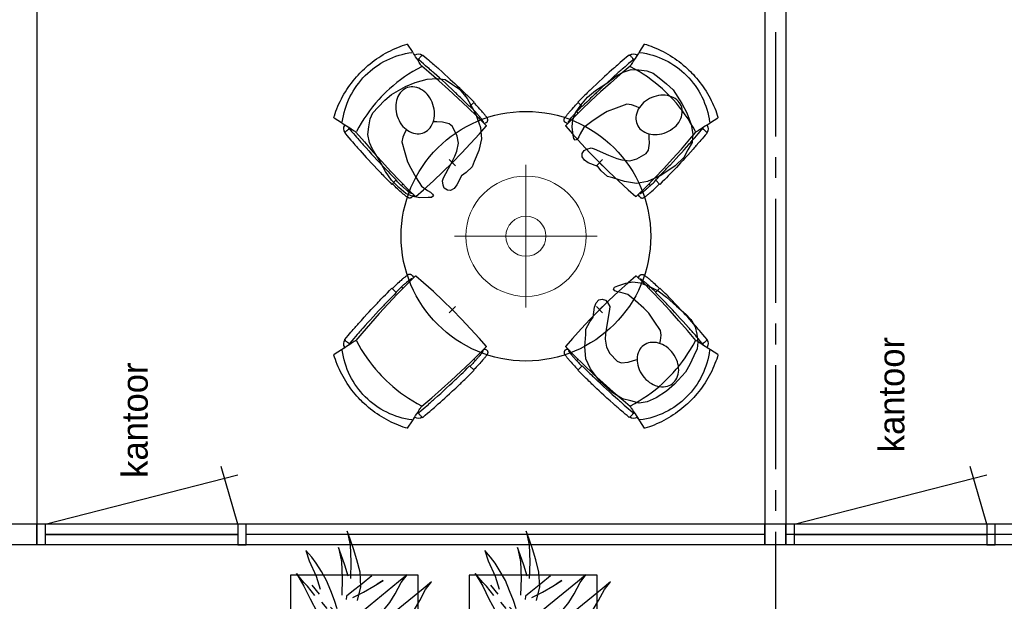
# Model space of a CAD drawing. Header units: millimetres. Extents: x -46954 to 169732, y -26853 to 94136.
# Tile 63 of 174: x -32140 to -27407, y 77936 to 80731. Entities that reach past the tile are written whole.
import ezdxf

# ---------------------------------------------------------------- set-up
doc = ezdxf.new("R2010")
doc.units = ezdxf.units.MM
doc.header["$LTSCALE"] = 400
doc.header["$PDMODE"] = 3
doc.header["$PDSIZE"] = 15
doc.linetypes.add('CENTER', pattern=[2, 1.25, -0.25, 0.25, -0.25])
doc.linetypes.add('HIDDEN', pattern=[0.375, 0.25, -0.125])
for name, color, linetype in [('-ve', 2, 'HIDDEN'), ('co2-1-n-1-0-8_ip0', 7, 'Continuous'), ('inr', 4, 'Continuous'), ('plant', 114, 'Continuous'), ('plat', 5, 'Continuous'), ('stramien', 1, 'CENTER'), ('symbol', 1, 'Continuous'), ('timmerwerk-ge', 150, 'Continuous'), ('verlichting', 2, 'Continuous')]:
    doc.layers.add(name, color=color, linetype=linetype)
doc.styles.add('s100', font='stylu.ttf', dxfattribs={"height": 100})

# ---------------------------------------------------------------- blocks, each defined once
blk = doc.blocks.new('symb-ps03_b2')
blk.add_lwpolyline([(82.2, -333.7), (93.5, -323.3), (109.6, -304.5), (119.8, -284.7), (121.3, -230.8), (122.5, -183.8), (115.8, -150.4), (104.2, -98.4), (90.8, -52.2), (69, -24.8), (57.7, -13.2), (50.2, -0.9), (49.4, 8.5), (59.4, 13), (75.8, 8.9), (114.7, -1.3), (145.3, -16.6), (172.1, -41.1), (196.4, -77.8), (221.1, -122.2), (235.7, -169.2), (249.9, -232.3), (265.9, -290), (270.3, -324.8), (267.4, -365.4), (252.2, -399.3), (234.6, -432.8), (213.5, -457.5), (181.2, -475.4), (141, -499), (102.8, -516.9), (26.9, -533.5), (-23.3, -539.3), (-83.1, -537.5), (-129.9, -527.7), (-165.1, -510.7), (-191.8, -478.7), (-217.7, -447.5), (-240.8, -394), (-258.1, -313.4), (-261.7, -241.7), (-250.8, -189), (-222, -138.3), (-185.2, -93.4), (-169.5, -72.2), (-133.8, -53.9), (-107.1, -45.7), (-74.5, -10), (-56.5, 2.3), (-37.5, 6.7), (-23, 0.8), (-11.7, -12.6), (-10.5, -27.9), (-13.2, -49.2), (-22.6, -61.1), (-75.1, -114.5), (-104.5, -144.9), (-120.7, -165.7), (-138.4, -200.3), (-141.8, -234.1), (-134.6, -284.5), (-123.4, -302.1), (-94.4, -318.8), (-69, -327.2), (-51.7, -333)])
blk.add_lwpolyline([(-74.5, -413.3, 0.078796), (-66.1, -458.3, 0.088041), (-45.7, -493.9, 0.105312), (-14.5, -518.5, 0.121926), (19.1, -525.8, 0.121926), (52.3, -516.6, 0.105312), (82.1, -490.3, 0.088041), (100.3, -453.5, 0.078796), (106.2, -408.2, 0.078796), (97.7, -363.2, 0.088041), (77.4, -327.6, 0.105312), (46.2, -303, 0.121926), (12.5, -295.7, 0.121926), (-20.6, -304.9, 0.105312), (-50.4, -331.2, 0.088041), (-68.6, -368, 0.078796)], format="xyb", close=True)
blk = doc.blocks.new('co2-1-n-1-0-8_b2')
for p, q in [((-251.5, -20.3), (-255.8, -20.3)), ((251.5, -20.3), (255.8, -20.3)), ((-249.1, -132.2), (-279.1, -131.7)), ((-251.6, -131.7), (-251.6, -132.2)), ((251.6, -131.7), (251.6, -132.2)), ((-231.5, -468.8), (-234.2, -468.3)), ((-220.5, -431.4), (-220.7, -431.4)), ((220.7, -431.4), (220.5, -431.4)), ((234.4, -468), (231.4, -468.6)), ((-250, -554.2), (-241.1, -513.2)), ((-239.3, -492.8), (-236.8, -493.3)), ((236.7, -493), (239.1, -492.6)), ((241.1, -513.2), (250, -554.2))]:
    blk.add_line(p, q)
at = {"flags": 128}
for points in [[(-238.5, -9.5), (-189.8, -6), (-126.6, -2.7), (-63.3, -0.7), (0, 0)], [(0, 0), (63.3, -0.7), (126.6, -2.7), (189.8, -6), (238.5, -9.5)], [(-255.8, -20.3), (-257.1, -20.4), (-258.3, -20.7), (-259.5, -21.1), (-260.7, -21.6), (-261.9, -22.1), (-263, -22.8), (-264.1, -23.6), (-265.4, -24.8), (-266.8, -26.5), (-267.8, -28.1), (-268.4, -29.4), (-268.8, -30.4), (-269.5, -32.8), (-270, -34.9), (-270.5, -37.1), (-270.9, -39.4), (-271.3, -41.9), (-271.6, -44.3), (-272, -46.9), (-272.4, -49.7), (-272.7, -52.9), (-273.1, -56.4), (-273.5, -60.3), (-273.8, -64.4), (-274.2, -69.1), (-274.6, -74.7), (-275, -81.4), (-275.4, -89.2), (-275.8, -98.1), (-276, -105.6), (-276.2, -113.7), (-276.3, -122.4), (-276.4, -131.8)], [(-223.6, -431.8), (-228.8, -369.6), (-233.1, -307.4), (-236.5, -244.1), (-239, -180.9), (-240.5, -117.6), (-241, -54.2), (-240.8, -12)], [(240.8, -12), (240.9, -73.4), (240.1, -134.8), (238.4, -198.1), (235.7, -261.3), (232, -324.6), (227.4, -387.7), (223.6, -431.8)], [(255.8, -20.3), (257.1, -20.4), (258.3, -20.7), (259.5, -21.1), (260.7, -21.6), (261.9, -22.1), (263, -22.8), (264.1, -23.6), (265.4, -24.8), (266.8, -26.5), (267.8, -28.1), (268.4, -29.4), (268.8, -30.4), (269.5, -32.8), (270, -34.9), (270.5, -37.1), (270.9, -39.4), (271.3, -41.9), (271.6, -44.3), (272, -46.9), (272.4, -49.7), (272.7, -52.9), (273.1, -56.4), (273.5, -60.3), (273.8, -64.4), (274.2, -69.1), (274.6, -74.7), (275, -81.4), (275.4, -89.2), (275.8, -98.1), (276, -105.6), (276.2, -113.7), (276.3, -122.4), (276.4, -131.8)], [(-250, -468), (-253.3, -468.2), (-255.6, -468.2), (-257.8, -468.2), (-259.7, -468), (-261.4, -467.8), (-262.7, -467.5), (-264.9, -466.6), (-266.3, -450.4), (-267.4, -435.8), (-268.5, -422.4), (-269.3, -410.3), (-270, -401), (-270.6, -392.6), (-271.1, -385.1), (-271.5, -378.5), (-271.8, -372.8), (-272.1, -368), (-272.9, -354.6), (-273.7, -340.4), (-274.5, -325.4), (-275.2, -310.1), (-275.8, -294.9), (-276.6, -274.8), (-277.3, -254.8), (-277.8, -234.9), (-278, -228.3), (-278.2, -221.8), (-278.3, -215.3), (-278.4, -208.9), (-278.5, -202.3), (-278.7, -195.2), (-278.8, -187.2), (-278.9, -178.1), (-279, -168.1), (-279.1, -157), (-279.1, -144.8), (-279.1, -131.7)], [(-240.5, -95.2), (-241.5, -95.2), (-243, -95.2), (-244.8, -95.2), (-246.8, -95.2), (-248.9, -95.3), (-251, -95.3)], [(-250, -468), (-248.5, -467.9), (-246.1, -467.6), (-243.8, -467.2), (-241.7, -466.8), (-239.8, -466.3), (-238.2, -465.8), (-237, -465.2), (-235, -464), (-236.3, -448.9), (-237.4, -435.5), (-238.3, -423.4), (-239.1, -412.6), (-239.8, -403.2), (-240.3, -395.1), (-240.8, -388.6), (-241.2, -382.4), (-241.6, -376), (-242, -369.6), (-242.4, -363.2), (-243.5, -343.6), (-244.5, -323.8), (-245.4, -304), (-246.2, -285.1), (-246.9, -266.1), (-247.5, -247.9), (-247.9, -231.1), (-248, -226.2), (-248.2, -220.5), (-248.3, -213.9), (-248.5, -206.4), (-248.6, -197.9), (-248.8, -188.5), (-248.9, -176.2), (-249, -162.7), (-249.1, -147.9), (-249.1, -132.2)], [(249.1, -132.2), (249.1, -146.9), (249, -160.6), (248.9, -172.9), (248.8, -183.9), (248.7, -193.5), (248.5, -201.8), (248.4, -208.3), (248.3, -214.7), (248.2, -221.1), (248, -227.6), (247.9, -234.1), (247.3, -253.9), (246.6, -273.8), (245.9, -293.6), (245, -312.5), (244.1, -331.4), (243.2, -349.5), (242.2, -366.2), (241.9, -371), (241.5, -376.6), (241.1, -383.1), (240.6, -390.6), (240.1, -398.9), (239.4, -408.1), (238.5, -420.2), (237.5, -433.4), (236.4, -447.9), (235, -464), (237, -465.2), (238.2, -465.8), (239.8, -466.3), (241.7, -466.8), (243.8, -467.2), (246.1, -467.6), (248.5, -467.9), (250, -468)], [(240.7, -95.2), (241.5, -95.2), (243, -95.2), (244.8, -95.2), (246.8, -95.2), (248.9, -95.3), (250.8, -95.3)], [(250, -468), (253.3, -468.2), (255.6, -468.2), (257.8, -468.2), (259.7, -468), (261.4, -467.8), (262.7, -467.5), (263.7, -467.1), (265, -466.1), (266, -453.4), (267, -441.6), (267.8, -430.7), (268.6, -420.8), (269.2, -412), (269.8, -404.1), (270.3, -397.1), (270.7, -390.6), (271.1, -384.3), (271.5, -377.9), (271.9, -371.5), (272.3, -365), (273.4, -345.2), (274.5, -325.3), (275.4, -305.3), (276, -290.1), (276.6, -274.8), (277.1, -259.7), (277.6, -245.3), (277.9, -231.9), (278, -226.9), (278.2, -221.2), (278.3, -214.5), (278.5, -206.9), (278.6, -198.4), (278.7, -188.9), (278.9, -176.5), (279, -162.9), (279.1, -148), (279.1, -131.7), (249.1, -132.2)], [(-241.1, -513.2), (-239, -503.7), (-237.1, -494.8), (-234.9, -484.6), (-232.9, -475.3), (-231.1, -466.9), (-229.4, -459.3), (-228, -452.7), (-226.8, -447), (-225.7, -442.2), (-224.9, -438.4)], [(-224.9, -438.4), (-224.4, -436.2), (-224.1, -434.5), (-223.8, -433.2), (-223.6, -432.5)], [(-223.7, -432.8), (-223.7, -432.8), (-223.6, -432.5)], [(-223.6, -431.7), (-223.6, -431.7), (-223.6, -431.8)], [(0, -465.5), (-18.1, -465.2), (-36.1, -464.6), (-59.3, -463.1), (-82.5, -460.9), (-105.6, -457.9), (-128.5, -454.2), (-151.9, -449.7), (-175, -444.4), (-197.9, -438.3), (-220.5, -431.4)], [(220.5, -431.4), (198.1, -438.3), (175.3, -444.3), (152.1, -449.7), (128.5, -454.2), (105.7, -457.9), (82.8, -460.8), (59.5, -463.1), (36.1, -464.6), (18.1, -465.2), (0, -465.5)], [(223.6, -431.8), (223.6, -431.7), (223.6, -431.7)], [(223.6, -432.5), (223.6, -432.5), (223.7, -432.8)], [(223.6, -432.5), (223.7, -432.8), (224, -434), (224.4, -435.9), (224.9, -438.4)], [(224.9, -438.4), (225.7, -442.2), (226.8, -447), (228, -452.7), (229.4, -459.3), (231.1, -466.8), (232.9, -475.2), (234.9, -484.6), (237.1, -494.8), (239, -503.7), (241.1, -513.2)], [(-248.6, -556.9), (-241.7, -560.6), (-230.9, -566), (-220.5, -570.8), (-209.7, -575.6), (-197.7, -580.6), (-185.6, -585.3), (-173.3, -589.7), (-161, -593.7), (-148.6, -597.5), (-136.1, -601), (-123.5, -604.2), (-110.8, -607), (-98.1, -609.6), (-85.4, -611.8), (-72.6, -613.8), (-59.7, -615.4), (-46.8, -616.7), (-33.9, -617.7), (-22.6, -618.2), (-10.7, -618.6), (0, -618.7)], [(0, -618.7), (7.7, -618.6), (19.8, -618.3), (31.2, -617.8), (42.9, -617), (55.8, -615.8), (68.7, -614.3), (81.5, -612.4), (94.3, -610.3), (107, -607.8), (119.7, -605.1), (132.3, -602), (144.8, -598.6), (157.2, -594.9), (169.5, -590.9), (181.8, -586.7), (194, -582.1), (206, -577.2), (217.9, -572), (228.2, -567.2), (238.9, -562), (248.7, -556.9)]]:
    blk.add_lwpolyline(points, dxfattribs=at)
for centre, radius, start, end in [((-251.5, -32.8), 12.5, 31.8812, 90), ((-251.5, -32.8), 12.5, 293.1463, 327.6578), ((-238.3, -12), 2.5, 94.5665, 179.4807), ((238.3, -12), 2.5, 0.5193, 85.4335), ((251.5, -32.8), 12.5, 90, 148.1188), ((251.5, -32.8), 12.5, 212.3422, 246.8537), ((-233.6, -464.5), 28.8, 186.1005, 258.5426), ((-233.7, -464.5), 3.77, 192.8865, 261.7566), ((-226.1, -432), 2.5, 341.6817, 5.2297), ((-226.1, -431.9), 2.5, 347.791, 5.2276), ((226.1, -431.9), 2.5, 174.7724, 192.209), ((226.1, -432), 2.5, 174.778, 187.1445), ((226.1, -432), 2.5, 187.1548, 198.3185), ((234, -464.6), 3.4, 276.6537, 346.9286), ((234, -464.6), 28.4, 280.3578, 354.0057), ((-166.7, -477.3), 75, 191.7314, 197.3164), ((0.2, -200.9), 391.2, 232.6355, 269.9709), ((-0.2, -200.9), 391.2, 270.0307, 307.3629), ((166.7, -477.3), 75, 342.6747, 348.4513), ((-247.5, -554.8), 2.5, 167.791, 242.1608), ((247.5, -554.8), 2.5, 297.8392, 12.209)]:
    blk.add_arc(centre, radius, start, end)
for points in [[(-243.3, -32.8), (-243.7, -32.8), (-244.1, -33.5), (-245, -36.2), (-245.5, -38.1), (-246.4, -43.2), (-246.9, -46.3), (-247.8, -53.6), (-248.3, -57.8), (-249.1, -67), (-249.5, -72), (-250.2, -82.7), (-250.6, -88.4), (-251.1, -100.3), (-251.3, -106.4), (-251.5, -118.9), (-251.6, -125.3), (-251.6, -131.7)], [(243.3, -32.8), (243.7, -32.8), (244.1, -33.5), (245, -36.2), (245.5, -38.1), (246.4, -43.2), (246.9, -46.3), (247.8, -53.6), (248.3, -57.8), (249.1, -67), (249.5, -72), (250.2, -82.7), (250.6, -88.4), (251.1, -100.3), (251.3, -106.4), (251.5, -118.9), (251.6, -125.3), (251.6, -131.7)]]:
    blk.add_open_spline(points, degree=3, knots=[0, 0, 0, 0, 0.125, 0.125, 0.25, 0.25, 0.375, 0.375, 0.5, 0.5, 0.625, 0.625, 0.75, 0.75, 0.875, 0.875, 0.9994014, 0.9994014, 0.9994014, 0.9994014])
at = {"layer": 'co2-1-n-1-0-8_ip0'}
blk.add_point((0, 0), dxfattribs=at)
blk = doc.blocks.new('lamp02')
at = {"layer": 'verlichting', "lineweight": 0}
for q in [(0, 555.36), (555.36, 0), (0, -555.36), (-555.36, 0)]:
    blk.add_line((0, 0), q, dxfattribs=at)
for radius in [468, 156]:
    blk.add_circle((0, 0), radius, dxfattribs=at)
blk = doc.blocks.new('boom nieuw 01')
at = {"layer": 'plant', "extrusion": (0, -4.44089e-16, -1)}
for p, q in [((-238, 749.2), (-256.6, 677.1)), ((-238, 749.2), (-256.6, 677.1)), ((-224.7, 788.7), (-238, 749.2)), ((-224.7, 788.7), (-238, 749.2)), ((-224.7, 744.5), (-224.7, 788.7)), ((-224.7, 744.5), (-224.7, 788.7)), ((-573.8, 694.3), (-627.3, 736.9)), ((-627.3, 736.9), (-616.4, 698.2)), ((-573.8, 694.3), (-627.3, 736.9)), ((-627.3, 736.9), (-616.4, 698.2)), ((-284.5, 709.5), (-297.8, 669.9)), ((-284.5, 665.3), (-284.5, 709.5)), ((-219.3, 695.7), (-224.7, 744.5)), ((-219.3, 695.7), (-224.7, 744.5)), ((-616.4, 698.2), (-563.7, 639.2)), ((-616.4, 698.2), (-563.7, 639.2)), ((-518.7, 654), (-573.8, 694.3)), ((-518.7, 654), (-573.8, 694.3)), ((-466.7, 617.5), (-518.7, 654)), ((-466.7, 617.5), (-518.7, 654)), ((-297.8, 669.9), (-316.4, 597.8)), ((-256.6, 677.1), (-284.5, 618.9)), ((-256.6, 677.1), (-284.5, 618.9)), ((-279.1, 616.4), (-284.5, 665.3)), ((-218.5, 629.8), (-219.3, 695.7)), ((-218.5, 629.8), (-219.3, 695.7)), ((-563.7, 639.2), (-510.2, 574.1)), ((-563.7, 639.2), (-510.2, 574.1)), ((-412.5, 564.8), (-466.7, 617.5)), ((-412.5, 564.8), (-466.7, 617.5)), ((-284.5, 618.9), (-308.5, 551.4)), ((-284.5, 618.9), (-308.5, 551.4)), ((-227.1, 576.3), (-218.5, 629.8)), ((-227.1, 576.3), (-218.5, 629.8)), ((9.4, 616.6), (-55, 579.3)), ((9.4, 616.6), (-55, 579.3)), ((-35.5, 579.3), (9.4, 616.6)), ((-35.5, 579.3), (9.4, 616.6)), ((-530.6, 541.3), (-584.1, 583.9)), ((-584.1, 583.9), (-573.3, 545.2)), ((-530.6, 541.3), (-584.1, 583.9)), ((-584.1, 583.9), (-573.3, 545.2)), ((-510.2, 574.1), (-462.9, 509.7)), ((-510.2, 574.1), (-462.9, 509.7)), ((-369, 511.3), (-412.5, 564.8)), ((-369, 511.3), (-412.5, 564.8)), ((-316.4, 597.8), (-344.3, 539.7)), ((-308.5, 551.4), (-333.3, 487.8)), ((-308.5, 551.4), (-333.3, 487.8)), ((-242.6, 518.9), (-227.1, 576.3)), ((-242.6, 518.9), (-227.1, 576.3)), ((-55, 579.3), (-119.3, 547.6)), ((-55, 579.3), (-119.3, 547.6)), ((-101.5, 523.5), (-55, 560)), ((-101.5, 523.5), (-55, 560)), ((-55, 560), (-35.5, 579.3)), ((-55, 560), (-35.5, 579.3)), ((73, 551.4), (-3.8, 516.5)), ((73, 551.4), (-3.8, 516.5)), ((125.7, 568.5), (73, 551.4)), ((125.7, 568.5), (73, 551.4)), ((91.6, 539), (125.7, 568.5)), ((91.6, 539), (125.7, 568.5)), ((-573.3, 545.2), (-520.5, 486.2)), ((-573.3, 545.2), (-520.5, 486.2)), ((-475.6, 501), (-530.6, 541.3)), ((-475.6, 501), (-530.6, 541.3)), ((-423.6, 464.5), (-475.6, 501)), ((-423.6, 464.5), (-475.6, 501)), ((-462.9, 509.7), (-423.3, 465.5)), ((-462.9, 509.7), (-423.3, 465.5)), ((-344.3, 539.7), (-368.3, 472.2)), ((-186.8, 511.1), (-234.1, 478.6)), ((-186.8, 511.1), (-234.1, 478.6)), ((-119.3, 547.6), (-186.8, 511.1)), ((-95.3, 500.1), (-50.4, 537.3)), ((-3.8, 516.5), (-69.7, 496.4)), ((-3.8, 516.5), (-69.7, 496.4)), ((19.5, 490.2), (61.4, 516.5)), ((19.5, 490.2), (61.4, 516.5)), ((61.4, 516.5), (91.6, 539)), ((61.4, 516.5), (91.6, 539)), ((-830.8, 440.5), (-863.4, 450.5)), ((-863.4, 450.5), (-807.5, 440.5)), ((-830.8, 440.5), (-863.4, 450.5)), ((-863.4, 450.5), (-807.5, 440.5)), ((-520.5, 486.2), (-467, 421.1)), ((-520.5, 486.2), (-467, 421.1)), ((-369.3, 411.8), (-423.6, 464.5)), ((-369.3, 411.8), (-423.6, 464.5)), ((-423.3, 465.5), (-397, 443.8)), ((-423.3, 465.5), (-397, 443.8)), ((-167.4, 459.9), (-135.6, 487.8)), ((-167.4, 459.9), (-135.6, 487.8)), ((-78.2, 442.9), (-25.5, 463.8)), ((-78.2, 442.9), (-25.5, 463.8)), ((-25.5, 463.8), (19.5, 490.2)), ((-25.5, 463.8), (19.5, 490.2)), ((-792.8, 417.2), (-830.8, 440.5)), ((-792.8, 417.2), (-830.8, 440.5)), ((-807.5, 440.5), (-733.1, 431.9)), ((-807.5, 440.5), (-733.1, 431.9)), ((-750.9, 400.1), (-792.8, 417.2)), ((-750.9, 400.1), (-792.8, 417.2)), ((-690.5, 378.4), (-750.9, 400.1)), ((-690.5, 378.4), (-750.9, 400.1)), ((-733.1, 431.9), (-646.2, 418.7)), ((-733.1, 431.9), (-646.2, 418.7)), ((-646.2, 418.7), (-567.1, 414.8)), ((-646.2, 418.7), (-567.1, 414.8)), ((-567.1, 414.8), (-509.8, 422.6)), ((-567.1, 414.8), (-509.8, 422.6)), ((-509.8, 422.6), (-450.9, 434.3)), ((-509.8, 422.6), (-450.9, 434.3)), ((-195.4, 408.6), (-161.3, 444.2)), ((-169.7, 409.6), (-127.8, 423.5)), ((-169.7, 409.6), (-127.8, 423.5)), ((-127.8, 423.5), (-78.2, 442.9)), ((-127.8, 423.5), (-78.2, 442.9)), ((140.3, 402.5), (70.5, 387.7)), ((140.3, 402.5), (70.5, 387.7)), ((103.9, 389.3), (140.3, 402.5)), ((103.9, 389.3), (140.3, 402.5)), ((-724.3, 343.1), (-665.3, 349.3)), ((-724.3, 343.1), (-665.3, 349.3)), ((-601.3, 365.2), (-690.5, 378.4)), ((-601.3, 365.2), (-690.5, 378.4)), ((-665.3, 349.3), (-612.6, 352.4)), ((-665.3, 349.3), (-612.6, 352.4)), ((-612.6, 352.4), (-577.7, 349.3)), ((-612.6, 352.4), (-577.7, 349.3)), ((-547, 362.1), (-601.3, 365.2)), ((-547, 362.1), (-601.3, 365.2)), ((-231.2, 344.3), (-253.6, 370.7)), ((-231.2, 344.3), (-253.6, 370.7)), ((-105.3, 362.3), (-122.3, 363.9)), ((-105.3, 362.3), (-122.3, 363.9)), ((-82.8, 335.9), (-105.3, 362.3)), ((-82.8, 335.9), (-105.3, 362.3)), ((-14.8, 384.6), (-100.1, 386.9)), ((-14.8, 384.6), (-100.1, 386.9)), ((70.5, 387.7), (-14.8, 384.6)), ((70.5, 387.7), (-14.8, 384.6)), ((-4.7, 353.6), (51.1, 370.7)), ((-4.7, 353.6), (51.1, 370.7)), ((51.1, 370.7), (103.9, 389.3)), ((51.1, 370.7), (103.9, 389.3)), ((224.1, 358.6), (154.3, 343.8)), ((224.1, 358.6), (154.3, 343.8)), ((187.6, 345.4), (224.1, 358.6)), ((187.6, 345.4), (224.1, 358.6)), ((-838.2, 330.7), (-790.1, 339.3)), ((-838.2, 330.7), (-790.1, 339.3)), ((-787.1, 335.4), (-838.2, 330.7)), ((-787.1, 335.4), (-838.2, 330.7)), ((-790.1, 339.3), (-724.3, 343.1)), ((-790.1, 339.3), (-724.3, 343.1)), ((-737.4, 334.6), (-787.1, 335.4)), ((-737.4, 334.6), (-787.1, 335.4)), ((-690.9, 319.8), (-737.4, 334.6)), ((-635.8, 315.2), (-690.9, 319.8)), ((-635.8, 315.2), (-690.9, 319.8)), ((-642.4, 298.2), (-680.4, 321.5)), ((-642.4, 298.2), (-680.4, 321.5)), ((-552.9, 314.1), (-604.1, 262.9)), ((-552.9, 314.1), (-604.1, 262.9)), ((-582.7, 312.9), (-495.8, 299.8)), ((-582.7, 312.9), (-495.8, 299.8)), ((-495.8, 299.8), (-416.7, 295.8)), ((-495.8, 299.8), (-416.7, 295.8)), ((-472.3, 291.6), (-455.2, 308.6)), ((-472.3, 291.6), (-455.2, 308.6)), ((-397.8, 347), (-435.8, 328.4)), ((-397.8, 347), (-435.8, 328.4)), ((-191.6, 292.4), (-231.2, 344.3)), ((-191.6, 292.4), (-231.2, 344.3)), ((-127.2, 307.4), (-59, 290.3)), ((-127.2, 307.4), (-59, 290.3)), ((-113, 330.5), (-85.1, 277)), ((-113, 330.5), (-85.1, 277)), ((-43.2, 284), (-82.8, 335.9)), ((-43.2, 284), (-82.8, 335.9)), ((69, 340.7), (-16.3, 343)), ((69, 340.7), (-16.3, 343)), ((16.3, 294.2), (79.1, 309.7)), ((16.3, 294.2), (79.1, 309.7)), ((154.3, 343.8), (69, 340.7)), ((154.3, 343.8), (69, 340.7)), ((79.1, 309.7), (134.9, 326.8)), ((79.1, 309.7), (134.9, 326.8)), ((134.9, 326.8), (187.6, 345.4)), ((134.9, 326.8), (187.6, 345.4)), ((-604.1, 262.9), (-647.5, 228)), ((-604.1, 262.9), (-647.5, 228)), ((-600.5, 281.1), (-642.4, 298.2)), ((-600.5, 281.1), (-642.4, 298.2)), ((-540, 259.4), (-600.5, 281.1)), ((-540, 259.4), (-600.5, 281.1)), ((-567.7, 224.9), (-511.1, 262.9)), ((-567.7, 224.9), (-511.1, 262.9)), ((-450.8, 246.2), (-540, 259.4)), ((-450.8, 246.2), (-540, 259.4)), ((-511.1, 262.9), (-472.3, 291.6)), ((-511.1, 262.9), (-472.3, 291.6)), ((-280.7, 287.7), (-231.9, 238.1)), ((-280.7, 287.7), (-231.9, 238.1)), ((-193.9, 215.6), (-242, 259.8)), ((-193.9, 215.6), (-242, 259.8)), ((-233.5, 285.4), (-204, 232.6)), ((-233.5, 285.4), (-204, 232.6)), ((-151.3, 243.5), (-191.6, 292.4)), ((-151.3, 243.5), (-191.6, 292.4)), ((-85.1, 277), (-55.6, 224.2)), ((-85.1, 277), (-55.6, 224.2)), ((-59, 290.3), (16.3, 294.2)), ((-59, 290.3), (16.3, 294.2)), ((-2.9, 235.1), (-43.2, 284)), ((-2.9, 235.1), (-43.2, 284)), ((-794.4, 221.4), (-746.3, 230)), ((-794.4, 221.4), (-746.3, 230)), ((-743.2, 226.1), (-794.4, 221.4)), ((-743.2, 226.1), (-794.4, 221.4)), ((-746.3, 230), (-680.4, 233.8)), ((-746.3, 230), (-680.4, 233.8)), ((-693.6, 225.3), (-743.2, 226.1)), ((-693.6, 225.3), (-743.2, 226.1)), ((-647, 210.5), (-693.6, 225.3)), ((-647, 210.5), (-693.6, 225.3)), ((-647.5, 228), (-685.5, 193.1)), ((-647.5, 228), (-685.5, 193.1)), ((-680.4, 233.8), (-621.4, 240)), ((-680.4, 233.8), (-621.4, 240)), ((-592, 205.9), (-647, 210.5)), ((-592, 205.9), (-647, 210.5)), ((-619.6, 196.2), (-567.7, 224.9)), ((-619.6, 196.2), (-567.7, 224.9)), ((-548.5, 185.8), (-592, 205.9)), ((-548.5, 185.8), (-592, 205.9)), ((-391.9, 219.1), (-495.8, 183.4)), ((-391.9, 219.1), (-495.8, 183.4)), ((-396.6, 243.1), (-450.8, 246.2)), ((-396.6, 243.1), (-450.8, 246.2)), ((-369.1, 232.3), (-402.5, 195.1)), ((-369.1, 232.3), (-402.5, 195.1)), ((-353.9, 237.7), (-391.9, 219.1)), ((-353.9, 237.7), (-391.9, 219.1)), ((-296.5, 215.1), (-268.6, 161.6)), ((-296.5, 215.1), (-268.6, 161.6)), ((-231.9, 238.1), (-199.3, 193.9)), ((-231.9, 238.1), (-199.3, 193.9)), ((-204, 232.6), (-173.8, 186.1)), ((-204, 232.6), (-173.8, 186.1)), ((-173.8, 186.1), (-193.9, 215.6)), ((-173.8, 186.1), (-193.9, 215.6)), ((-33.4, 98.5), (-151.3, 243.5)), ((-33.4, 98.5), (-151.3, 243.5)), ((-55.6, 224.2), (-25.4, 177.7)), ((-55.6, 224.2), (-25.4, 177.7)), ((-25.4, 177.7), (-45.6, 207.2)), ((-25.4, 177.7), (-45.6, 207.2)), ((-722, 162.8), (-747.6, 141.1)), ((-722, 162.8), (-747.6, 141.1)), ((-736.7, 138.8), (-687.8, 166.7)), ((-736.7, 138.8), (-687.8, 166.7)), ((-685.5, 193.1), (-722, 162.8)), ((-685.5, 193.1), (-722, 162.8)), ((-687.8, 166.7), (-619.6, 196.2)), ((-687.8, 166.7), (-619.6, 196.2)), ((-495.8, 183.4), (-548.5, 185.8)), ((-495.8, 183.4), (-548.5, 185.8)), ((-402.5, 195.1), (-453.7, 143.9)), ((-402.5, 195.1), (-453.7, 143.9)), ((-268.6, 161.6), (-239.1, 108.8)), ((-268.6, 161.6), (-239.1, 108.8)), ((-262.5, 88.8), (-247.8, 154.7)), ((-262.5, 88.8), (-247.8, 154.7)), ((-186.4, 119.7), (-226.7, 168.6)), ((-186.4, 119.7), (-226.7, 168.6)), ((-199.3, 193.9), (-138.1, 142.7)), ((-199.3, 193.9), (-138.1, 142.7)), ((-747.6, 141.1), (-796.4, 107)), ((-747.6, 141.1), (-796.4, 107)), ((-796.4, 107), (-736.7, 138.8)), ((-796.4, 107), (-736.7, 138.8)), ((-497.1, 109), (-535.1, 74.1)), ((-497.1, 109), (-535.1, 74.1)), ((-453.7, 143.9), (-497.1, 109)), ((-453.7, 143.9), (-497.1, 109)), ((-469.2, 77.2), (-417.3, 105.9)), ((-469.2, 77.2), (-417.3, 105.9)), ((-302.7, 34.4), (-303.5, 106.5)), ((-302.7, 34.4), (-303.5, 106.5)), ((-267.1, 114.3), (-234.5, 70.1)), ((-267.1, 114.3), (-234.5, 70.1)), ((-68.6, -25.3), (-186.4, 119.7)), ((-68.6, -25.3), (-186.4, 119.7)), ((-138.1, 142.7), (-93.1, 115.6)), ((-138.1, 142.7), (-93.1, 115.6)), ((-93.1, 115.6), (-36.5, 86.1)), ((-93.1, 115.6), (-36.5, 86.1)), ((-535.1, 74.1), (-571.6, 43.9)), ((-535.1, 74.1), (-571.6, 43.9)), ((-537.4, 47.8), (-469.2, 77.2)), ((-537.4, 47.8), (-469.2, 77.2)), ((-380.3, 87.1), (-378, 36.8)), ((-380.3, 87.1), (-378, 36.8)), ((-316.9, 95), (-308.3, 24.4)), ((-316.9, 95), (-308.3, 24.4)), ((-278.1, 12), (-262.5, 88.8)), ((-278.1, 12), (-262.5, 88.8)), ((-234.5, 70.1), (-173.3, 18.9)), ((-234.5, 70.1), (-173.3, 18.9)), ((-36.5, 86.1), (2.3, 55.9)), ((-36.5, 86.1), (2.3, 55.9)), ((2.3, 55.9), (-33.4, 98.5)), ((2.3, 55.9), (-33.4, 98.5)), ((-597.1, 22.1), (-646, -12)), ((-597.1, 22.1), (-646, -12)), ((-646, -12), (-586.3, 19.8)), ((-646, -12), (-586.3, 19.8)), ((-571.6, 43.9), (-597.1, 22.1)), ((-571.6, 43.9), (-597.1, 22.1)), ((-586.3, 19.8), (-537.4, 47.8)), ((-586.3, 19.8), (-537.4, 47.8)), ((-378, 36.8), (-371.8, -25.3)), ((-378, 36.8), (-371.8, -25.3)), ((-317.5, -31.5), (-302.7, 34.4)), ((-317.5, -31.5), (-302.7, 34.4)), ((-308.3, 24.4), (-303.6, -32.2)), ((-308.3, 24.4), (-303.6, -32.2)), ((-292.8, -57.8), (-278.1, 12)), ((-292.8, -57.8), (-278.1, 12)), ((-173.3, 18.9), (-128.3, -8.2)), ((-173.3, 18.9), (-128.3, -8.2)), ((-371.8, -25.3), (-363.2, -95.9)), ((-371.8, -25.3), (-363.2, -95.9)), ((-333, -108.3), (-317.5, -31.5)), ((-333, -108.3), (-317.5, -31.5)), ((-303.6, -32.2), (-299, -81)), ((-303.6, -32.2), (-299, -81)), ((-128.3, -8.2), (-71.7, -37.7)), ((-128.3, -8.2), (-71.7, -37.7)), ((-71.7, -37.7), (-32.9, -67.9)), ((-71.7, -37.7), (-32.9, -67.9)), ((-32.9, -67.9), (-68.6, -25.3)), ((-32.9, -67.9), (-68.6, -25.3)), ((-363.2, -95.9), (-358.6, -152.4)), ((-363.2, -95.9), (-358.6, -152.4)), ((-302.9, -123.7), (-292.8, -57.8)), ((-302.9, -123.7), (-292.8, -57.8)), ((-299, -81), (-302.9, -123.7)), ((-299, -81), (-302.9, -123.7)), ((-347.7, -178.1), (-333, -108.3)), ((-347.7, -178.1), (-333, -108.3)), ((-358.6, -152.4), (-353.9, -201.3)), ((-358.6, -152.4), (-353.9, -201.3)), ((-357.8, -243.9), (-347.7, -178.1)), ((-357.8, -243.9), (-347.7, -178.1)), ((-353.9, -201.3), (-357.8, -243.9)), ((-353.9, -201.3), (-357.8, -243.9))]:
    blk.add_line(p, q, dxfattribs=at)
at = {"layer": 'timmerwerk-ge', "linetype": 'Continuous', "extrusion": (0, -4.44089e-16, -1)}
for p, q in [((0, 647), (-647, 647)), ((-647, 647), (-647, 0)), ((0, 0), (0, 647)), ((-647, 0), (0, 0))]:
    blk.add_line(p, q, dxfattribs=at)

msp = doc.modelspace()

# ---------------------------------------------------------------- linework, layer by layer
at = {"layer": 'inr'}
msp.add_circle((-29706.72612, 79690.49999), 600, dxfattribs=at)
at = {"layer": 'plat'}
for p, q in [((-32057.73324, 83121.57274), (-32057.73324, 78206.57274)), ((-28557.73324, 83161.57274), (-28557.73324, 78206.57274)), ((-28457.73324, 83161.57274), (-28457.73324, 78206.57274)), ((-31091.73324, 78306.57274), (-31171.84676, 78583.71744)), ((-27491.73324, 78306.57274), (-27571.84676, 78583.71744)), ((-32017.73324, 78306.57274), (-31091.19111, 78544.55645)), ((-28417.73324, 78306.57274), (-27491.19111, 78544.55645)), ((-12357.73324, 78306.57274), (-39357.73324, 78306.57274)), ((-32057.73324, 78206.57274), (-32057.73324, 78306.57274)), ((-31071.73324, 78306.57274), (-32037.73324, 78306.57274)), ((-32017.73324, 78306.57274), (-32017.73324, 78206.57274)), ((-31051.73324, 78306.57274), (-31091.73324, 78306.57274)), ((-31091.73324, 78306.57274), (-31091.73324, 78206.57274)), ((-31051.73324, 78206.57274), (-31051.73324, 78306.57274)), ((-28557.73324, 78206.57274), (-28557.73324, 78306.57274)), ((-28457.73324, 78206.57274), (-28457.73324, 78306.57274)), ((-27471.73324, 78306.57274), (-28437.73324, 78306.57274)), ((-28417.73324, 78306.57274), (-28417.73324, 78206.57274)), ((-27451.73324, 78306.57274), (-27491.73324, 78306.57274)), ((-27491.73324, 78306.57274), (-27491.73324, 78206.57274)), ((-27451.73324, 78206.57274), (-27451.73324, 78306.57274)), ((-31091.73324, 78256.57274), (-32017.73324, 78256.57274)), ((-32017.73324, 78256.57274), (-31091.73324, 78256.57274)), ((-28557.73324, 78256.57274), (-31051.73324, 78256.57274)), ((-24997.73324, 78256.57274), (-28457.73324, 78256.57274)), ((-27491.73324, 78256.57274), (-28417.73324, 78256.57274)), ((-28417.73324, 78256.57274), (-27491.73324, 78256.57274)), ((-12357.73324, 78206.57274), (-39357.73324, 78206.57274)), ((-31091.73324, 78206.57274), (-31051.73324, 78206.57274)), ((-27491.73324, 78206.57274), (-27451.73324, 78206.57274))]:
    msp.add_line(p, q, dxfattribs=at)
at = {"layer": 'stramien'}
msp.add_line((-28507.73324, 86270.47274), (-28507.73324, 67562.50274), dxfattribs=at)

# ---------------------------------------------------------------- block references
at = {"layer": '-ve', "xscale": 0.9488793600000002, "yscale": 0.9488793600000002, "zscale": 0.9488793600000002, "rotation": 90}
for p in [(-30225.06642, 78060.83226), (-29364.98162, 78060.83226)]:
    msp.add_blockref('boom nieuw 01', p, dxfattribs=at)
at = {"layer": 'inr', "xscale": -1}
for p, rotation in [((-30060.27951, 80044.05338), 224.9999999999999), ((-29353.17273, 80044.05338), 135.0000000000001), ((-30060.27951, 79336.9466), 315), ((-29353.17273, 79336.9466), 45.00000000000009)]:
    msp.add_blockref('co2-1-n-1-0-8_b2', p, dxfattribs=dict(at, rotation=rotation))
at = {"layer": 'symbol', "linetype": 'Continuous', "lineweight": 0}
for p, rotation in [((-29443.44828, 80108.93185), 111.3923135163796), ((-30106.76408, 79906.34967), 196.6259177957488), ((-29321.61715, 79400.66096), 35.10757662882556)]:
    msp.add_blockref('symb-ps03_b2', p, dxfattribs=dict(at, rotation=rotation))
at = {"layer": 'verlichting', "lineweight": 0, "xscale": 0.6175345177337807, "yscale": 0.6175345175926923, "zscale": 0.6175345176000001, "rotation": 179.999810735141}
msp.add_blockref('lamp02', (-29706.72612, 79690.49999), dxfattribs=at)

# ---------------------------------------------------------------- texts
at = {"layer": 'plat', "style": 's100'}
for p in [(-27887.26921, 78652.27231), (-31524.92747, 78529.36163)]:
    msp.add_text('kantoor', height=124.21728, rotation=90, dxfattribs=at).set_placement(p)

doc.saveas('drawing.dxf')
